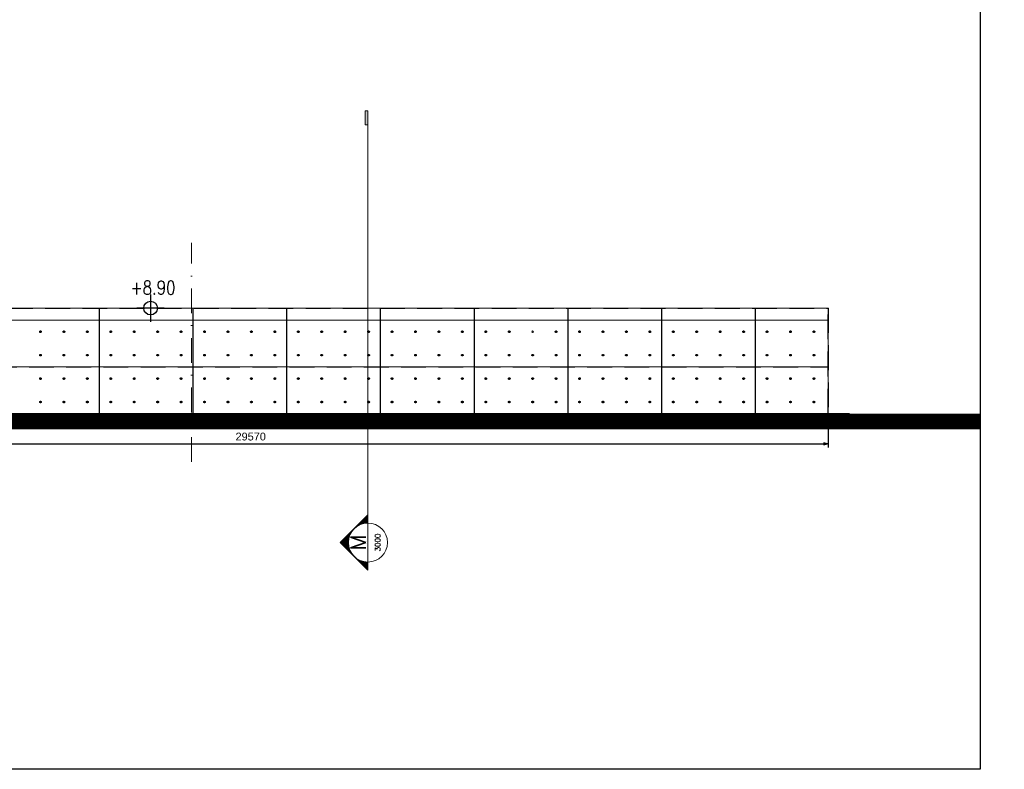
# Model space of a CAD drawing. Header units: millimetres. Extents: x 113048 to 489828, y -130780 to 23393.
# Tile 48 of 98: x 216591 to 241797, y -130780 to -111577. Entities that reach past the tile are written whole.
import ezdxf
from ezdxf.enums import TextEntityAlignment as Align

# ---------------------------------------------------------------- set-up
doc = ezdxf.new("R2010")
doc.units = ezdxf.units.MM
doc.header["$LTSCALE"] = 100
doc.linetypes.add('DASHDOT2', pattern=[12.7, 6.35, -3.175, 0, -3.175])
doc.linetypes.add('Hidden', pattern=[9.525, 6.35, -3.175])
for name, color, linetype in [('+C-160', 160, 'Hidden'), ('DLN030_1', 1, 'Continuous'), ('DLN032_', 7, 'Continuous'), ('DLN240__', 1, 'Continuous'), ('LEVEL', 7, 'Continuous'), ('S_Dim', 1, 'Continuous')]:
    doc.layers.add(name, color=color, linetype=linetype)
for name, color, linetype, lineweight in [('A-010-D_DIM', 211, 'Continuous', 5), ('A-WALL', 2, 'Continuous', 9), ('MARK', 7, 'Continuous', 0)]:
    doc.layers.add(name, color=color, linetype=linetype, lineweight=lineweight)
doc.styles.add('romans', font='romans.shx')
doc.styles.add('Swis721tBT', font='swissl.ttf')
doc.dimstyles.new('INTDIM', dxfattribs={"dimtxt": 200, "dimasz": 125, "dimexe": 100, "dimexo": 150, "dimgap": 80, "dimtad": 1, "dimdec": 0, "dimzin": 9, "dimdsep": 46, "dimtxsty": 'Swis721tBT', "dimblk": 'OPEN30', "dimcen": -125, "dimclrd": 256, "dimclre": 256, "dimclrt": 2, "dimaunit": 1, "dimadec": 1, "dimazin": 0, "dimtfac": 0.444444, "dimtdec": 0, "dimtix": 1, "dimtmove": 2, "dimatfit": 3, "dimldrblk": 'OPEN30', "dimfxl": 0, "dimtolj": 1, "dimlwd": -1, "dimlwe": -1, "dimarcsym": 0})

# ---------------------------------------------------------------- blocks, each defined once
blk = doc.blocks.new('ELEX')
at = {"layer": 'LEVEL'}
for p, q in [((0, 0.5), (0, -0.5)), ((0.5, 0), (-0.5, 0))]:
    blk.add_line(p, q, dxfattribs=at)
blk.add_circle((0, 0), 0.25, dxfattribs=at)
at = {"layer": 'LEVEL', "style": 'romans'}
blk.add_attdef('ELEX', (0.257, 0.354), '', height=0.5, dxfattribs=at)
blk = doc.blocks.new('_Open30')
at = {"color": 0, "linetype": 'ByBlock', "lineweight": -2}
for p, q in [((-1, 0.27), (0, 0)), ((0, 0), (-1, -0.27)), ((0, 0), (-1, 0))]:
    blk.add_line(p, q, dxfattribs=at)
blk = doc.blocks.new('*D133')
at = {"layer": 'Defpoints', "color": 0}
for p in [(237290, -121869), (237290, -122440), (207720, -122950)]:
    blk.add_point(p, dxfattribs=at)
at = {"layer": 'DLN030_1'}
for p, q in [((237290, -122019), (237290, -122540)), ((207720, -122800), (207720, -122340)), ((207845, -122440), (237165, -122440))]:
    blk.add_line(p, q, dxfattribs=at)
at = {"layer": 'DLN030_1', "xscale": 125, "yscale": 125, "zscale": 125, "rotation": 180}
blk.add_blockref('_Open30', (207720, -122440), dxfattribs=at)
at = {"layer": 'DLN030_1', "xscale": 125, "yscale": 125, "zscale": 125}
blk.add_blockref('_Open30', (237290, -122440), dxfattribs=at)
at = {"layer": 'DLN030_1', "color": 2, "insert": (222505, -122257), "char_height": 200, "attachment_point": 5, "style": 'Swis721tBT'}
blk.add_mtext('\\A1;29570', dxfattribs=at)
blk = doc.blocks.new('A$C713849A3')
at = {"layer": '+C-160'}
for p, q in [((-50461, -21185, -1), (-20890, -21185, -1)), ((-39558, -21185, -1), (-39558, -23890, -1)), ((-37158, -21185, -1), (-37158, -23890, -1)), ((-34758, -21185, -1), (-34758, -23890, -1)), ((-32358, -21185, -1), (-32358, -23890, -1)), ((-29958, -21185, -1), (-29958, -23890, -1)), ((-27558, -21185, -1), (-27558, -23890, -1)), ((-25158, -21185, -1), (-25158, -23890, -1)), ((-22758, -21185, -1), (-22758, -23890, -1)), ((-20890, -23887, -1), (-20890, -21182, -1)), ((-20890, -21185, -1), (-20890, -23890, -1)), ((-20890, -23890, -1), (-20890, -21185, -1)), ((-50874, -22691, -1), (-20890, -22691, -1))]:
    blk.add_line(p, q, dxfattribs=at)
at = {"layer": '+C-160', "elevation": -1}
for points in [[(-138000, -23890), (-20346, -23890)], [(-138000, -23890), (-20890, -23890)]]:
    blk.add_lwpolyline(points, dxfattribs=at)
at = {"layer": '+C-160'}
for centre in [(-41058, -21791, -3), (-40458, -21791, -3), (-39858, -21791, -3), (-39258, -21791, -3), (-38658, -21791, -3), (-38058, -21791, -3), (-37458, -21791, -3), (-36858, -21791, -3), (-36258, -21791, -3), (-35658, -21791, -3), (-35058, -21791, -3), (-34458, -21791, -3), (-33858, -21791, -3), (-33258, -21791, -3), (-32658, -21791, -3), (-32058, -21791, -3), (-31458, -21791, -3), (-30858, -21791, -3), (-30258, -21791, -3), (-29658, -21791, -3), (-29058, -21791, -3), (-27858, -21791, -3), (-27258, -21791, -3), (-26658, -21791, -3), (-26058, -21791, -3), (-25458, -21791, -3), (-24858, -21791, -3), (-24258, -21791, -3), (-23658, -21791, -3), (-23058, -21791, -3), (-22458, -21791, -3), (-21858, -21791, -3), (-21258, -21791, -3), (-41058, -22391, -3), (-40458, -22391, -3), (-39858, -22391, -3), (-39258, -22391, -3), (-38658, -22391, -3), (-38058, -22391, -3), (-37458, -22391, -3), (-36858, -22391, -3), (-36258, -22391, -3), (-35658, -22391, -3), (-35058, -22391, -3), (-34458, -22391, -3), (-33858, -22391, -3), (-33258, -22391, -3), (-32658, -22391, -3), (-32058, -22391, -3), (-31458, -22391, -3), (-30858, -22391, -3), (-30258, -22391, -3), (-29658, -22391, -3), (-29058, -22391, -3), (-28458, -22391, -3), (-27858, -22391, -3), (-27258, -22391, -3), (-26658, -22391, -3), (-26058, -22391, -3), (-25458, -22391, -3), (-24858, -22391, -3), (-24258, -22391, -3), (-23658, -22391, -3), (-23058, -22391, -3), (-22458, -22391, -3), (-21858, -22391, -3), (-21258, -22391, -3), (-41058, -22991, -3), (-40458, -22991, -3), (-39858, -22991, -3), (-39258, -22991, -3), (-38658, -22991, -3), (-38058, -22991, -3), (-37458, -22991, -3), (-36858, -22991, -3), (-36258, -22991, -3), (-35658, -22991, -3), (-35058, -22991, -3), (-34458, -22991, -3), (-33858, -22991, -3), (-33258, -22991, -3), (-32658, -22991, -3), (-32058, -22991, -3), (-31458, -22991, -3), (-30858, -22991, -3), (-30258, -22991, -3), (-29658, -22991, -3), (-29058, -22991, -3), (-28458, -22991, -3), (-27858, -22991, -3), (-27258, -22991, -3), (-26658, -22991, -3), (-26058, -22991, -3), (-25458, -22991, -3), (-24858, -22991, -3), (-24258, -22991, -3), (-23658, -22991, -3), (-23058, -22991, -3), (-22458, -22991, -3), (-21858, -22991, -3), (-21258, -22991, -3), (-41058, -23591, -3), (-40458, -23591, -3), (-39858, -23591, -3), (-39258, -23591, -3), (-38658, -23591, -3), (-38058, -23591, -3), (-37458, -23591, -3), (-36858, -23591, -3), (-36258, -23591, -3), (-35658, -23591, -3), (-35058, -23591, -3), (-34458, -23591, -3), (-33858, -23591, -3), (-33258, -23591, -3), (-32658, -23591, -3), (-32058, -23591, -3), (-31458, -23591, -3), (-30858, -23591, -3), (-30258, -23591, -3), (-29658, -23591, -3), (-29058, -23591, -3), (-28458, -23591, -3), (-27858, -23591, -3), (-27258, -23591, -3), (-26658, -23591, -3), (-26058, -23591, -3), (-25458, -23591, -3), (-24858, -23591, -3), (-24258, -23591, -3), (-23658, -23591, -3), (-23058, -23591, -3), (-22458, -23591, -3), (-21858, -23591, -3), (-21258, -23591, -3)]:
    blk.add_circle(centre, 20, dxfattribs=at)
blk = doc.blocks.new('*X199')
at = {"color": 0}
for p, q in [((56840, 54825), (57047, 54825)), ((56853, 54838), (57035, 54838)), ((56865, 54850), (57022, 54850)), ((56878, 54862), (57010, 54862)), ((56890, 54875), (56997, 54875)), ((56903, 54888), (56985, 54888)), ((56915, 54900), (56972, 54900)), ((56928, 54912), (56960, 54912)), ((56940, 54925), (56947, 54925)), ((56465, 54450), (56471, 54450)), ((56478, 54462), (56487, 54462)), ((56490, 54475), (56503, 54475)), ((56503, 54488), (56521, 54488)), ((56515, 54500), (56540, 54500)), ((56528, 54512), (56560, 54512)), ((56540, 54525), (56582, 54525)), ((56553, 54538), (56606, 54538)), ((56565, 54550), (56632, 54550)), ((56578, 54562), (56661, 54562)), ((56590, 54575), (56694, 54575)), ((56603, 54588), (56732, 54588)), ((56615, 54600), (56781, 54600)), ((56628, 54612), (56853, 54612)), ((56640, 54625), (57247, 54625)), ((56653, 54638), (57235, 54638)), ((56665, 54650), (57222, 54650)), ((56678, 54662), (57210, 54662)), ((56690, 54675), (57197, 54675)), ((56703, 54688), (57185, 54688)), ((56715, 54700), (57172, 54700)), ((56728, 54712), (57160, 54712)), ((56740, 54725), (57147, 54725)), ((56753, 54738), (57135, 54738)), ((56765, 54750), (57122, 54750)), ((56778, 54762), (57110, 54762)), ((56790, 54775), (57097, 54775)), ((56803, 54788), (57085, 54788)), ((56815, 54800), (57072, 54800)), ((56828, 54812), (57060, 54812)), ((57034, 54612), (57260, 54612)), ((57107, 54600), (57272, 54600)), ((57155, 54588), (57285, 54588)), ((57194, 54575), (57297, 54575)), ((57227, 54562), (57310, 54562)), ((57256, 54550), (57322, 54550)), ((57282, 54538), (57335, 54538)), ((57305, 54525), (57347, 54525)), ((57327, 54512), (57360, 54512)), ((57348, 54500), (57372, 54500)), ((57366, 54488), (57385, 54488)), ((57384, 54475), (57397, 54475)), ((57401, 54462), (57410, 54462)), ((57417, 54450), (57422, 54450)), ((56090, 54075), (56223, 54075)), ((56103, 54088), (56227, 54088)), ((56115, 54100), (56231, 54100)), ((56128, 54112), (56235, 54112)), ((56140, 54125), (56239, 54125)), ((56153, 54138), (56244, 54138)), ((56165, 54150), (56249, 54150)), ((56178, 54162), (56254, 54162)), ((56190, 54175), (56260, 54175)), ((56203, 54188), (56265, 54188)), ((56215, 54200), (56271, 54200)), ((56228, 54212), (56278, 54212)), ((56240, 54225), (56284, 54225)), ((56253, 54238), (56291, 54238)), ((56265, 54250), (56298, 54250)), ((56278, 54262), (56306, 54262)), ((56290, 54275), (56314, 54275)), ((56303, 54288), (56322, 54288)), ((56315, 54300), (56331, 54300)), ((56328, 54312), (56340, 54312)), ((56340, 54325), (56349, 54325)), ((56353, 54338), (56359, 54338)), ((56365, 54350), (56369, 54350)), ((56378, 54362), (56380, 54362)), ((56390, 54375), (56391, 54375)), ((56403, 54388), (56403, 54388)), ((56428, 54412), (56428, 54412)), ((56440, 54425), (56442, 54425)), ((56453, 54438), (56456, 54438)), ((57432, 54438), (57435, 54438)), ((57446, 54425), (57447, 54425)), ((57460, 54412), (57460, 54412)), ((57485, 54388), (57485, 54388)), ((57496, 54375), (57497, 54375)), ((57508, 54362), (57510, 54362)), ((57518, 54350), (57522, 54350)), ((57529, 54338), (57535, 54338)), ((57538, 54325), (57547, 54325)), ((57548, 54312), (57560, 54312)), ((57557, 54300), (57572, 54300)), ((57565, 54288), (57585, 54288)), ((57574, 54275), (57597, 54275)), ((57582, 54262), (57610, 54262)), ((57589, 54250), (57622, 54250)), ((57596, 54238), (57635, 54238)), ((57603, 54225), (57647, 54225)), ((57610, 54212), (57660, 54212)), ((57616, 54200), (57672, 54200)), ((57622, 54188), (57685, 54188)), ((57628, 54175), (57697, 54175)), ((57634, 54162), (57710, 54162)), ((57639, 54150), (57722, 54150)), ((57644, 54138), (57735, 54138)), ((57648, 54125), (57747, 54125)), ((57653, 54112), (57760, 54112)), ((57657, 54100), (57772, 54100)), ((57661, 54088), (57785, 54088)), ((57665, 54075), (57797, 54075)), ((55890, 53875), (56194, 53875)), ((55903, 53888), (56194, 53888)), ((55915, 53900), (56194, 53900)), ((55928, 53912), (56195, 53912)), ((55940, 53925), (56196, 53925)), ((55953, 53938), (56197, 53938)), ((55965, 53950), (56198, 53950)), ((55978, 53962), (56200, 53962)), ((55990, 53975), (56201, 53975)), ((56003, 53988), (56203, 53988)), ((56015, 54000), (56206, 54000)), ((56028, 54012), (56208, 54012)), ((56040, 54025), (56210, 54025)), ((56053, 54038), (56213, 54038)), ((56065, 54050), (56216, 54050)), ((56078, 54062), (56219, 54062)), ((57668, 54062), (57810, 54062)), ((57671, 54050), (57822, 54050)), ((57674, 54038), (57835, 54038)), ((57677, 54025), (57847, 54025)), ((57680, 54012), (57860, 54012)), ((57682, 54000), (57872, 54000)), ((57684, 53988), (57885, 53988)), ((57686, 53975), (57897, 53975)), ((57688, 53962), (57910, 53962)), ((57689, 53950), (57922, 53950)), ((57691, 53938), (57935, 53938)), ((57692, 53925), (57947, 53925)), ((57692, 53912), (57960, 53912)), ((57693, 53900), (57972, 53900)), ((57694, 53888), (57985, 53888)), ((57694, 53875), (57997, 53875))]:
    blk.add_line(p, q, dxfattribs=at)
blk = doc.blocks.new('SECHL')
at = {"layer": 'MARK'}
for p, q in [((-3.414, 0), (-2, 1.414)), ((-0.586, 0), (-2, 1.414)), ((-3.414, 0), (0, 0))]:
    blk.add_line(p, q, dxfattribs=at)
for start, end in [(0, 180), (180, 0)]:
    blk.add_arc((-2, 0), 1, start, end, dxfattribs=at)
at = {"layer": 'MARK', "xscale": 0.001333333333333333, "yscale": 0.001333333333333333, "zscale": 0.001333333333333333}
blk.add_blockref('*X199', (-77.925, -71.824), dxfattribs=at)
at = {"layer": 'MARK', "style": 'romans'}
for tag, height, p in [('SECHL1', 0.8, (-2, 0.5)), ('SECHL2', 0.267, (-2, -0.5))]:
    blk.add_attdef(tag, text='', height=height, dxfattribs=at).set_placement(p, align=Align.MIDDLE)

msp = doc.modelspace()

# ---------------------------------------------------------------- hatches: boundary and pattern name
at = {"layer": 'MARK'}
h = msp.add_hatch(color=256, dxfattribs=at)
h.dxf.hatch_style = 1
h.paths.add_polyline_path([(225505.6, -113915.1), (225431.7, -113915.1), (225431.7, -114269.9), (225505.6, -114269.9)])

# ---------------------------------------------------------------- linework, layer by layer
at = {"elevation": 1.4}
msp.add_lwpolyline([(258181, -14804.9), (258181, -97779.7), (241181, -97779.7), (241181, -130779.7), (113047.6, -130779.7), (113047.6, -14804.9)], close=True, dxfattribs=at)
at = {"layer": 'A-010-D_DIM', "color": 6, "linetype": 'DASHDOT2'}
msp.add_line((220990.5, -122906.8), (220990.5, -117294), dxfattribs=at)
at = {"layer": 'A-WALL', "color": 1}
for p, q in [((207719.7, -118964.8), (237291, -118964.8)), ((237291, -121666.8), (237291, -118961.8)), ((237291, -118964.8), (237291, -121669.8)), ((237291, -121669.8), (237291, -118964.8)), ((178219.7, -119270.2, 0), (237291, -119270.2, 0)), ((207306.5, -120470.2, 0), (237291, -120470.2, 0))]:
    msp.add_line(p, q, dxfattribs=at)
for centre in [(217122.6, -119570.2, -1.3), (217722.6, -119570.2, -1.3), (218322.6, -119570.2, -1.3), (218922.6, -119570.2, -1.3), (219522.6, -119570.2, -1.3), (220122.6, -119570.2, -1.3), (220722.6, -119570.2, -1.3), (221322.6, -119570.2, -1.3), (221922.6, -119570.2, -1.3), (222522.6, -119570.2, -1.3), (223122.6, -119570.2, -1.3), (223722.6, -119570.2, -1.3), (224322.6, -119570.2, -1.3), (224922.6, -119570.2, -1.3), (225522.6, -119570.2, -1.3), (226122.6, -119570.2, -1.3), (226722.6, -119570.2, -1.3), (227322.6, -119570.2, -1.3), (227922.6, -119570.2, -1.3), (228522.6, -119570.2, -1.3), (229122.6, -119570.2, -1.3), (229722.6, -119570.2, -1.3), (230322.6, -119570.2, -1.3), (230922.6, -119570.2, -1.3), (231522.6, -119570.2, -1.3), (232122.6, -119570.2, -1.3), (232722.6, -119570.2, -1.3), (233322.6, -119570.2, -1.3), (233922.6, -119570.2, -1.3), (234522.6, -119570.2, -1.3), (235122.6, -119570.2, -1.3), (235722.6, -119570.2, -1.3), (236322.6, -119570.2, -1.3), (236922.6, -119570.2, -1.3), (217122.6, -120170.2, -1.3), (217722.6, -120170.2, -1.3), (218322.6, -120170.2, -1.3), (218922.6, -120170.2, -1.3), (219522.6, -120170.2, -1.3), (220122.6, -120170.2, -1.3), (220722.6, -120170.2, -1.3), (221322.6, -120170.2, -1.3), (221922.6, -120170.2, -1.3), (222522.6, -120170.2, -1.3), (223122.6, -120170.2, -1.3), (223722.6, -120170.2, -1.3), (224322.6, -120170.2, -1.3), (224922.6, -120170.2, -1.3), (225522.6, -120170.2, -1.3), (226122.6, -120170.2, -1.3), (226722.6, -120170.2, -1.3), (227322.6, -120170.2, -1.3), (227922.6, -120170.2, -1.3), (228522.6, -120170.2, -1.3), (229122.6, -120170.2, -1.3), (229722.6, -120170.2, -1.3), (230322.6, -120170.2, -1.3), (230922.6, -120170.2, -1.3), (231522.6, -120170.2, -1.3), (232122.6, -120170.2, -1.3), (232722.6, -120170.2, -1.3), (233322.6, -120170.2, -1.3), (233922.6, -120170.2, -1.3), (234522.6, -120170.2, -1.3), (235122.6, -120170.2, -1.3), (235722.6, -120170.2, -1.3), (236322.6, -120170.2, -1.3), (236922.6, -120170.2, -1.3), (217122.6, -120770.2, -1.3), (217722.6, -120770.2, -1.3), (218322.6, -120770.2, -1.3), (218922.6, -120770.2, -1.3), (219522.6, -120770.2, -1.3), (220122.6, -120770.2, -1.3), (220722.6, -120770.2, -1.3), (221322.6, -120770.2, -1.3), (221922.6, -120770.2, -1.3), (222522.6, -120770.2, -1.3), (223122.6, -120770.2, -1.3), (223722.6, -120770.2, -1.3), (224322.6, -120770.2, -1.3), (224922.6, -120770.2, -1.3), (225522.6, -120770.2, -1.3), (226122.6, -120770.2, -1.3), (226722.6, -120770.2, -1.3), (227322.6, -120770.2, -1.3), (227922.6, -120770.2, -1.3), (228522.6, -120770.2, -1.3), (229122.6, -120770.2, -1.3), (229722.6, -120770.2, -1.3), (230322.6, -120770.2, -1.3), (230922.6, -120770.2, -1.3), (231522.6, -120770.2, -1.3), (232122.6, -120770.2, -1.3), (232722.6, -120770.2, -1.3), (233322.6, -120770.2, -1.3), (233922.6, -120770.2, -1.3), (234522.6, -120770.2, -1.3), (235122.6, -120770.2, -1.3), (235722.6, -120770.2, -1.3), (236322.6, -120770.2, -1.3), (236922.6, -120770.2, -1.3), (217122.6, -121370.2, -1.3), (217722.6, -121370.2, -1.3), (218322.6, -121370.2, -1.3), (218922.6, -121370.2, -1.3), (219522.6, -121370.2, -1.3), (220122.6, -121370.2, -1.3), (220722.6, -121370.2, -1.3), (221322.6, -121370.2, -1.3), (221922.6, -121370.2, -1.3), (222522.6, -121370.2, -1.3), (223122.6, -121370.2, -1.3), (223722.6, -121370.2, -1.3), (224322.6, -121370.2, -1.3), (224922.6, -121370.2, -1.3), (225522.6, -121370.2, -1.3), (226122.6, -121370.2, -1.3), (226722.6, -121370.2, -1.3), (227322.6, -121370.2, -1.3), (227922.6, -121370.2, -1.3), (228522.6, -121370.2, -1.3), (229122.6, -121370.2, -1.3), (229722.6, -121370.2, -1.3), (230322.6, -121370.2, -1.3), (230922.6, -121370.2, -1.3), (231522.6, -121370.2, -1.3), (232122.6, -121370.2, -1.3), (232722.6, -121370.2, -1.3), (233322.6, -121370.2, -1.3), (233922.6, -121370.2, -1.3), (234522.6, -121370.2, -1.3), (235122.6, -121370.2, -1.3), (235722.6, -121370.2, -1.3), (236322.6, -121370.2, -1.3), (236922.6, -121370.2, -1.3)]:
    msp.add_circle(centre, 20, dxfattribs=at)
at = {"layer": 'DLN240__', "color": 5, "const_width": 400}
msp.add_lwpolyline([(120180.8, -121869.2), (241181, -121869.2)], dxfattribs=at)
at = {"layer": 'DLN240__', "color": 5}
for points in [[(120180.8, -121669.2), (237835.2, -121669.2)], [(120180.8, -121669.2), (237290.8, -121669.2)]]:
    msp.add_lwpolyline(points, dxfattribs=at)
at = {"layer": 'MARK'}
msp.add_line((225505.6, -124263), (225505.6, -113915.1), dxfattribs=at)
msp.add_lwpolyline([(225505.6, -113915.1), (225431.7, -113915.1), (225431.7, -114269.9), (225505.6, -114269.9)], close=True, dxfattribs=at)
at = {"layer": 'S_Dim', "linetype": 'ByBlock'}
for p, q in [((218622.6, -118964.8, 0), (218622.6, -121669.2, 0)), ((221022.6, -118964.8, 0), (221022.6, -121669.2, 0)), ((223422.6, -118964.8, 0), (223422.6, -121669.2, 0)), ((225822.6, -118964.8, 0), (225822.6, -121669.2, 0)), ((228222.6, -118964.8, 0), (228222.6, -121669.2, 0)), ((230622.6, -118964.8, 0), (230622.6, -121669.2, 0)), ((233022.6, -118964.8, 0), (233022.6, -121669.2, 0)), ((235422.6, -118964.8, 0), (235422.6, -121669.2, 0))]:
    msp.add_line(p, q, dxfattribs=at)

# ---------------------------------------------------------------- block references
at = {"layer": '+C-160'}
msp.add_blockref('A$C713849A3', (258181, -97779.7, 1.4), dxfattribs=at)
at = {"layer": 'DLN032_'}
ref = msp.add_blockref('ELEX', (219940.2, -118964.8), dxfattribs=dict(at, xscale=700, yscale=700, zscale=700))
ref.add_attrib('ELEX', '+8.90', (219427.7, -118614.8), dxfattribs={"height": 350, "rotation": 359.9168, "style": 'romans', "width": 0.8})
at = {"layer": 'MARK', "xscale": 500, "yscale": 500, "zscale": 500, "rotation": 90}
msp.add_blockref('SECHL', (225505.6, -123970.1), dxfattribs=at).add_auto_attribs({'SECHL1': 'M', 'SECHL2': '3000'})

# ---------------------------------------------------------------- dimensions: what is measured, and where the dimension line sits
at = {"layer": 'DLN030_1'}
dim = msp.add_linear_dim(base=(237290, -122439.8), p1=(207719.7, -122950.5), p2=(237290, -121869.2), dimstyle='INTDIM', dxfattribs=at)
dim.commit()
dim.dimension.update_dxf_attribs({"geometry": '*D133', "text_midpoint": (222504.8, -122257)})

doc.saveas('drawing.dxf')
